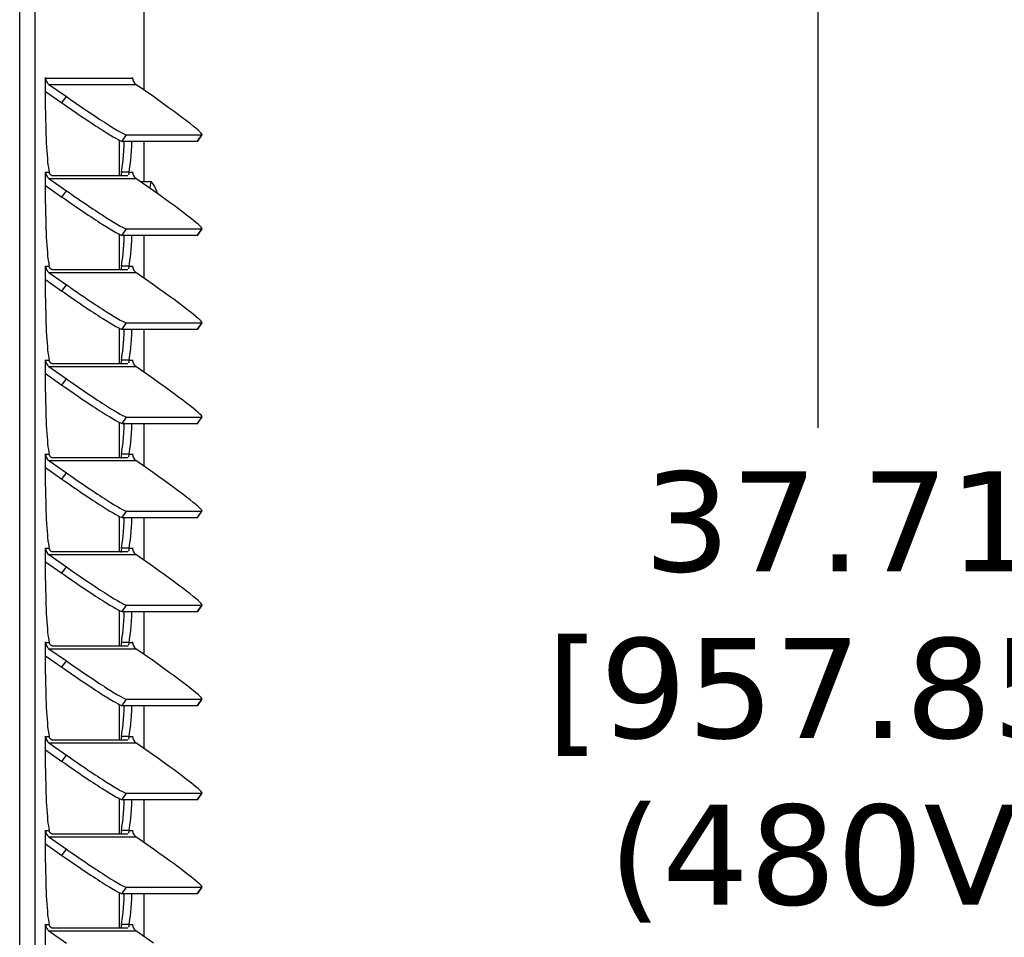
# Model space of a CAD drawing. Header units: inches. Extents: x -1 to 128, y 3 to 101.
# Tile 6 of 17: x 35.74 to 43.13, y 64.41 to 71.3. Entities that reach past the tile are written whole.
import ezdxf

# ---------------------------------------------------------------- set-up
doc = ezdxf.new("R2010")
doc.units = ezdxf.units.IN
doc.header["$LTSCALE"] = 12
doc.header["$MEASUREMENT"] = 0
doc.header["$PDSIZE"] = -1
doc.linetypes.add('SLD-Solid', pattern=[0])
doc.layers.add('DIMENSIONS', color=140, linetype='SLD-Solid', lineweight=25)
doc.styles.get("Standard").update_dxf_attribs({"font": 'verdana.ttf'})
doc.dimstyles.get("Standard").update_dxf_attribs({"dimtxt": 0.18, "dimasz": 0.18, "dimexe": 0.18, "dimexo": 0.0625, "dimgap": 0.09, "dimtad": 0, "dimtih": 1, "dimtoh": 1, "dimdec": 4, "dimzin": 0, "dimdsep": 46, "dimtxsty": 'Standard', "dimcen": 0.09, "dimadec": 0, "dimazin": 0, "dimtfac": 1, "dimtdec": 4, "dimtofl": 0, "dimtmove": 0, "dimatfit": 3, "dimfxl": 0, "dimtolj": 1, "dimtzin": 0, "dimarcsym": 0})

# ---------------------------------------------------------------- blocks, each defined once
blk = doc.blocks.new('*D138')
at = {"layer": 'Defpoints', "color": 0}
for p in [(36.5569, 85.6271), (41.7272, 85.6271), (36.6633, 47.9166)]:
    blk.add_point(p, dxfattribs=at)
at = {"layer": 'DIMENSIONS', "color": 0, "lineweight": -2}
for p, q in [((37.1569, 85.6271), (43.2272, 85.6271)), ((41.7272, 84.8771), (41.7272, 68.2326)), ((41.7272, 48.6666), (41.7272, 64.192)), ((37.2633, 47.9166), (43.2272, 47.9166))]:
    blk.add_line(p, q, dxfattribs=at)
at = {"layer": 'DIMENSIONS', "color": 0}
for points in [[(41.6022, 84.8771), (41.8522, 84.8771), (41.7272, 85.6271)], [(41.6022, 48.6666), (41.8522, 48.6666), (41.7272, 47.9166)]]:
    blk.add_solid(points, dxfattribs=at)
at = {"layer": 'DIMENSIONS', "color": 0, "insert": (41.7272, 66.2123), "char_height": 0.75, "attachment_point": 5}
blk.add_mtext('\\A1; 37.71\\P [957.85]\\P (480V)', dxfattribs=at)

msp = doc.modelspace()

# ---------------------------------------------------------------- linework, layer by layer
for p, q in [((35.73683, 47.94658), (35.73683, 83.18358)), ((35.85238, 47.94658), (35.85238, 83.18358)), ((36.6705, 70.76668), (36.6705, 76.71358)), ((35.93098, 70.85758), (35.93151, 70.85758)), ((35.93098, 70.61658), (35.93098, 70.85758)), ((35.93151, 70.85758), (36.58413, 70.85758)), ((35.95615, 70.81007), (36.08739, 70.71782)), ((35.95615, 70.81007), (36.60877, 70.81007)), ((36.58413, 70.85758), (36.58465, 70.85758)), ((36.58465, 70.85758), (36.58465, 70.84979)), ((36.74001, 70.71782), (36.60877, 70.81007)), ((35.93098, 70.75695), (36.05424, 70.67031)), ((36.05424, 70.67031), (36.08739, 70.71782)), ((36.50584, 70.38352), (36.53898, 70.43103)), ((36.53898, 70.43103), (37.10445, 70.43103)), ((37.07131, 70.38352), (37.10445, 70.43103)), ((37.07338, 70.38426), (37.10652, 70.43177)), ((36.48242, 70.39242), (36.48242, 70.12428)), ((36.50584, 70.38352), (37.07131, 70.38352)), ((36.6705, 70.07958), (36.6705, 70.38352)), ((35.93098, 70.1517), (35.93151, 70.1517)), ((35.93098, 69.9107), (35.93098, 70.1517)), ((35.93151, 70.1517), (35.95767, 70.1517)), ((36.55797, 70.1517), (36.50019, 70.1517)), ((36.55797, 70.1517), (36.58413, 70.1517)), ((36.58413, 70.1517), (36.58465, 70.1517)), ((36.58465, 70.1517), (36.58465, 70.14391)), ((35.95615, 70.10419), (36.08739, 70.01194)), ((35.95615, 70.10419), (36.60877, 70.10419)), ((36.54741, 70.12428), (35.98195, 70.12428)), ((36.74001, 70.01194), (36.60877, 70.10419)), ((36.72505, 70.07958), (36.64535, 70.07958)), ((35.93098, 70.05107), (36.05424, 69.96443)), ((36.05424, 69.96443), (36.08739, 70.01194)), ((36.48242, 69.68653), (36.48242, 69.4184)), ((36.50584, 69.67764), (36.53898, 69.72515)), ((36.53898, 69.72515), (37.10445, 69.72515)), ((37.07131, 69.67764), (37.10445, 69.72515)), ((37.07338, 69.67837), (37.10652, 69.72588)), ((36.50584, 69.67764), (37.07131, 69.67764)), ((36.6705, 69.35491), (36.6705, 69.67764)), ((35.93098, 69.44581), (35.93151, 69.44581)), ((35.93098, 69.20481), (35.93098, 69.44581)), ((35.93151, 69.44581), (35.95767, 69.44581)), ((35.95615, 69.3983), (36.08739, 69.30606)), ((35.95615, 69.3983), (36.60877, 69.3983)), ((36.54741, 69.4184), (35.98195, 69.4184)), ((36.55797, 69.44581), (36.50019, 69.44581)), ((36.55797, 69.44581), (36.58413, 69.44581)), ((36.58413, 69.44581), (36.58465, 69.44581)), ((36.58465, 69.44581), (36.58465, 69.43803)), ((36.74001, 69.30606), (36.60877, 69.3983)), ((35.93098, 69.34518), (36.05424, 69.25855)), ((36.05424, 69.25855), (36.08739, 69.30606)), ((37.07338, 68.97249), (37.10652, 69.02)), ((36.48242, 68.98065), (36.48242, 68.71252)), ((36.50584, 68.97176), (36.53898, 69.01927)), ((36.50584, 68.97176), (37.07131, 68.97176)), ((36.53898, 69.01927), (37.10445, 69.01927)), ((36.6705, 68.64903), (36.6705, 68.97176)), ((37.07131, 68.97176), (37.10445, 69.01927)), ((35.93098, 68.73993), (35.93151, 68.73993)), ((35.93098, 68.49893), (35.93098, 68.73993)), ((35.93151, 68.73993), (35.95767, 68.73993)), ((36.55797, 68.73993), (36.50019, 68.73993)), ((36.55797, 68.73993), (36.58413, 68.73993)), ((36.58413, 68.73993), (36.58465, 68.73993)), ((36.58465, 68.73993), (36.58465, 68.73215)), ((35.95615, 68.69242), (36.08739, 68.60017)), ((35.95615, 68.69242), (36.60877, 68.69242)), ((36.54741, 68.71252), (35.98195, 68.71252)), ((36.74001, 68.60017), (36.60877, 68.69242)), ((35.93098, 68.6393), (36.05424, 68.55266)), ((36.05424, 68.55266), (36.08739, 68.60017)), ((36.50584, 68.26588), (36.53898, 68.31339)), ((36.53898, 68.31339), (37.10445, 68.31339)), ((37.07131, 68.26588), (37.10445, 68.31339)), ((37.07338, 68.26661), (37.10652, 68.31412)), ((36.48242, 68.27477), (36.48242, 68.00664)), ((36.50584, 68.26588), (37.07131, 68.26588)), ((36.6705, 67.94315), (36.6705, 68.26588)), ((35.93098, 68.03405), (35.93151, 68.03405)), ((35.93098, 67.79305), (35.93098, 68.03405)), ((35.93151, 68.03405), (35.95767, 68.03405)), ((35.95615, 67.98654), (36.08739, 67.89429)), ((35.95615, 67.98654), (36.60877, 67.98654)), ((36.54741, 68.00664), (35.98195, 68.00664)), ((36.55797, 68.03405), (36.50019, 68.03405)), ((36.55797, 68.03405), (36.58413, 68.03405)), ((36.58413, 68.03405), (36.58465, 68.03405)), ((36.58465, 68.03405), (36.58465, 68.02626)), ((36.74001, 67.89429), (36.60877, 67.98654)), ((35.93098, 67.93342), (36.05424, 67.84678)), ((36.05424, 67.84678), (36.08739, 67.89429)), ((36.48242, 67.56889), (36.48242, 67.30075)), ((36.50584, 67.55999), (36.53898, 67.6075)), ((36.50584, 67.55999), (37.07131, 67.55999)), ((36.53898, 67.6075), (37.10445, 67.6075)), ((36.6705, 67.23727), (36.6705, 67.55999)), ((37.07131, 67.55999), (37.10445, 67.6075)), ((37.07338, 67.56073), (37.10652, 67.60824)), ((35.93098, 67.32817), (35.93151, 67.32817)), ((35.93098, 67.08717), (35.93098, 67.32817)), ((35.93151, 67.32817), (35.95767, 67.32817)), ((36.55797, 67.32817), (36.50019, 67.32817)), ((36.55797, 67.32817), (36.58413, 67.32817)), ((36.58413, 67.32817), (36.58465, 67.32817)), ((36.58465, 67.32817), (36.58465, 67.32038)), ((35.95615, 67.28066), (36.08739, 67.18841)), ((35.95615, 67.28066), (36.60877, 67.28066)), ((36.54741, 67.30075), (35.98195, 67.30075)), ((36.74001, 67.18841), (36.60877, 67.28066)), ((35.93098, 67.22754), (36.05424, 67.1409)), ((36.05424, 67.1409), (36.08739, 67.18841)), ((36.50584, 66.85411), (36.53898, 66.90162)), ((36.53898, 66.90162), (37.10445, 66.90162)), ((37.07131, 66.85411), (37.10445, 66.90162)), ((37.07338, 66.85484), (37.10652, 66.90236)), ((36.48242, 66.863), (36.48242, 66.59487)), ((36.50584, 66.85411), (37.07131, 66.85411)), ((36.6705, 66.53138), (36.6705, 66.85411)), ((35.93098, 66.62228), (35.93151, 66.62228)), ((35.93098, 66.38128), (35.93098, 66.62228)), ((35.93151, 66.62228), (35.95767, 66.62228)), ((36.54741, 66.59487), (35.98195, 66.59487)), ((36.55797, 66.62228), (36.50019, 66.62228)), ((36.55797, 66.62228), (36.58413, 66.62228)), ((36.58413, 66.62228), (36.58465, 66.62228)), ((36.58465, 66.62228), (36.58465, 66.6145)), ((35.93098, 66.52165), (36.05424, 66.43502)), ((35.95615, 66.57477), (36.08739, 66.48253)), ((35.95615, 66.57477), (36.60877, 66.57477)), ((36.74001, 66.48253), (36.60877, 66.57477)), ((36.05424, 66.43502), (36.08739, 66.48253)), ((36.48242, 66.15712), (36.48242, 65.88899)), ((36.50584, 66.14823), (36.53898, 66.19574)), ((36.50584, 66.14823), (37.07131, 66.14823)), ((36.53898, 66.19574), (37.10445, 66.19574)), ((36.6705, 65.8255), (36.6705, 66.14823)), ((37.07131, 66.14823), (37.10445, 66.19574)), ((37.07338, 66.14896), (37.10652, 66.19647)), ((35.93098, 65.9164), (35.93151, 65.9164)), ((35.93098, 65.6754), (35.93098, 65.9164)), ((35.93151, 65.9164), (35.95767, 65.9164)), ((36.55797, 65.9164), (36.50019, 65.9164)), ((36.55797, 65.9164), (36.58413, 65.9164)), ((36.58413, 65.9164), (36.58465, 65.9164)), ((36.58465, 65.9164), (36.58465, 65.90862)), ((35.95615, 65.86889), (36.08739, 65.77665)), ((35.95615, 65.86889), (36.60877, 65.86889)), ((36.54741, 65.88899), (35.98195, 65.88899)), ((36.74001, 65.77665), (36.60877, 65.86889)), ((35.93098, 65.81577), (36.05424, 65.72913)), ((36.05424, 65.72913), (36.08739, 65.77665)), ((36.50584, 65.44235), (36.53898, 65.48986)), ((36.53898, 65.48986), (37.10445, 65.48986)), ((37.07131, 65.44235), (37.10445, 65.48986)), ((37.07338, 65.44308), (37.10652, 65.49059)), ((36.48242, 65.45124), (36.48242, 65.18311)), ((36.50584, 65.44235), (37.07131, 65.44235)), ((36.6705, 65.11962), (36.6705, 65.44235)), ((35.93098, 65.21052), (35.93151, 65.21052)), ((35.93098, 64.96952), (35.93098, 65.21052)), ((35.93151, 65.21052), (35.95767, 65.21052)), ((36.54741, 65.18311), (35.98195, 65.18311)), ((36.55797, 65.21052), (36.50019, 65.21052)), ((36.55797, 65.21052), (36.58413, 65.21052)), ((36.58413, 65.21052), (36.58465, 65.21052)), ((36.58465, 65.21052), (36.58465, 65.20273)), ((35.93098, 65.10989), (36.05424, 65.02325)), ((35.95615, 65.16301), (36.08739, 65.07076)), ((35.95615, 65.16301), (36.60877, 65.16301)), ((36.74001, 65.07076), (36.60877, 65.16301)), ((36.05424, 65.02325), (36.08739, 65.07076)), ((36.48242, 64.74536), (36.48242, 64.47722)), ((36.50584, 64.73646), (36.53898, 64.78397)), ((36.50584, 64.73646), (37.07131, 64.73646)), ((36.53898, 64.78397), (37.10445, 64.78397)), ((36.6705, 64.41374), (36.6705, 64.73646)), ((37.07131, 64.73646), (37.10445, 64.78397)), ((37.07338, 64.7372), (37.10652, 64.78471)), ((35.93098, 64.50464), (35.93151, 64.50464)), ((35.93098, 64.26364), (35.93098, 64.50464)), ((35.93151, 64.50464), (35.95767, 64.50464)), ((35.95615, 64.45713), (36.08739, 64.36488)), ((35.95615, 64.45713), (36.60877, 64.45713)), ((36.54741, 64.47722), (35.98195, 64.47722)), ((36.55797, 64.50464), (36.50019, 64.50464)), ((36.55797, 64.50464), (36.58413, 64.50464)), ((36.58413, 64.50464), (36.58465, 64.50464)), ((36.58465, 64.50464), (36.58465, 64.49685)), ((36.74001, 64.36488), (36.60877, 64.45713))]:
    msp.add_line(p, q)
msp.add_arc((36.48688, 69.89658), 0.30107, 17.709032, 37.145675)
for centre, major_axis, ratio, start_param, end_param in [((35.93125, 70.85758), (0, -0.003), 0.0871557, 1.5707963, 4.712389), ((35.98929, 70.85758), (0, 0.058), 0.9961947, 1.5707963, 2.5307274), ((36.58439, 70.85758), (0, -0.003), 0.0871557, 1.5707963, 4.712389), ((36.64191, 70.85758), (0, -0.058), 0.9961947, 4.712389, 5.6723201), ((36.09782, 70.67031), (-0.41009, 0.28605), 0.0499905, 1.4992521, 3.0700485), ((36.13096, 70.71782), (-0.41009, 0.28605), 0.0499905, 1.4992521, 3.0700485), ((36.69643, 70.71782), (-0.41009, 0.28605), 0.0499905, 3.0700485, 4.6408448), ((35.97509, 70.61658), (0, -0.506), 0.0871557, 4.712389, 5.8772661), ((36.48277, 70.61658), (0, 0.506), 0.0871557, 3.5475119, 4.2405909), ((36.54055, 70.61658), (0, 0.506), 0.0871557, 3.5475119, 4.2337345), ((36.66329, 70.67031), (-0.41009, 0.28605), 0.0499905, 3.0700485, 3.1415927), ((35.93125, 70.1517), (0, -0.003), 0.0871557, 1.5707963, 4.712389), ((35.98929, 70.1517), (0, 0.058), 0.9961947, 1.5707963, 2.5307274), ((36.58439, 70.1517), (0, -0.003), 0.0871557, 1.5707963, 4.712389), ((36.64191, 70.1517), (0, -0.058), 0.9961947, 4.712389, 5.6723201), ((36.64535, 69.89658), (0, 0.183), 0.0871557, 0, 0.0646433), ((36.72505, 69.89658), (0, 0.183), 0.0871557, 0, 0.7528581), ((36.72505, 69.89658), (0, 0.183), 0.0871557, 6.1686391, 6.2831853), ((36.13096, 70.01194), (-0.41009, 0.28605), 0.0499905, 1.4992521, 3.0700485), ((36.69643, 70.01194), (-0.41009, 0.28605), 0.0499905, 3.0700485, 4.6408448), ((35.97509, 69.9107), (0, -0.506), 0.0871557, 4.712389, 5.8772661), ((36.09782, 69.96443), (-0.41009, 0.28605), 0.0499905, 1.4992521, 3.0700485), ((36.48277, 69.9107), (0, -0.506), 0.0871557, 0.4059192, 1.0989982), ((36.54055, 69.9107), (0, -0.506), 0.0871557, 0.4059192, 1.0921418), ((36.66329, 69.96443), (-0.41009, 0.28605), 0.0499905, 3.0700485, 3.1415927), ((35.93125, 69.44581), (0, -0.003), 0.0871557, 1.5707963, 4.712389), ((35.98929, 69.44581), (0, 0.058), 0.9961947, 1.5707963, 2.5307274), ((36.58439, 69.44581), (0, -0.003), 0.0871557, 1.5707963, 4.712389), ((36.64191, 69.44581), (0, -0.058), 0.9961947, 4.712389, 5.6723201), ((36.09782, 69.25855), (-0.41009, 0.28605), 0.0499905, 1.4992521, 3.0700485), ((36.13096, 69.30606), (-0.41009, 0.28605), 0.0499905, 1.4992521, 3.0700485), ((36.69643, 69.30606), (-0.41009, 0.28605), 0.0499905, 3.0700485, 4.6408448), ((35.97509, 69.20481), (0, -0.506), 0.0871557, 4.712389, 5.8772661), ((36.48277, 69.20481), (0, -0.506), 0.0871557, 0.4059192, 1.0989982), ((36.54055, 69.20481), (0, 0.506), 0.0871557, 3.5475119, 4.2337345), ((36.66329, 69.25855), (-0.41009, 0.28605), 0.0499905, 3.0700485, 3.1415927), ((35.93125, 68.73993), (0, -0.003), 0.0871557, 1.5707963, 4.712389), ((35.98929, 68.73993), (0, 0.058), 0.9961947, 1.5707963, 2.5307274), ((36.58439, 68.73993), (0, -0.003), 0.0871557, 1.5707963, 4.712389), ((36.64191, 68.73993), (0, -0.058), 0.9961947, 4.712389, 5.6723201), ((36.13096, 68.60017), (-0.41009, 0.28605), 0.0499905, 1.4992521, 3.0700485), ((36.69643, 68.60017), (-0.41009, 0.28605), 0.0499905, 3.0700485, 4.6408448), ((36.09782, 68.55266), (-0.41009, 0.28605), 0.0499905, 1.4992521, 3.0700485), ((35.97509, 68.49893), (0, -0.506), 0.0871557, 4.712389, 5.8772661), ((36.48277, 68.49893), (0, -0.506), 0.0871557, 0.4059192, 1.0989982), ((36.54055, 68.49893), (0, -0.506), 0.0871557, 0.4059192, 1.0921418), ((36.66329, 68.55266), (-0.41009, 0.28605), 0.0499905, 3.0700485, 3.1415927), ((35.93125, 68.03405), (0, -0.003), 0.0871557, 1.5707963, 4.712389), ((35.98929, 68.03405), (0, -0.058), 0.9961947, 4.712389, 5.6723201), ((36.58439, 68.03405), (0, -0.003), 0.0871557, 1.5707963, 4.712389), ((36.64191, 68.03405), (0, -0.058), 0.9961947, 4.712389, 5.6723201), ((36.09782, 67.84678), (-0.41009, 0.28605), 0.0499905, 1.4992521, 3.0700485), ((36.13096, 67.89429), (-0.41009, 0.28605), 0.0499905, 1.4992521, 3.0700485), ((36.69643, 67.89429), (-0.41009, 0.28605), 0.0499905, 3.0700485, 4.6408448), ((35.97509, 67.79305), (0, -0.506), 0.0871557, 4.712389, 5.8772661), ((36.48277, 67.79305), (0, 0.506), 0.0871557, 3.5475119, 4.2405909), ((36.54055, 67.79305), (0, -0.506), 0.0871557, 0.4059192, 1.0921418), ((36.66329, 67.84678), (-0.41009, 0.28605), 0.0499905, 3.0700485, 3.1415927), ((35.93125, 67.32817), (0, -0.003), 0.0871557, 1.5707963, 4.712389), ((35.98929, 67.32817), (0, -0.058), 0.9961947, 4.712389, 5.6723201), ((36.58439, 67.32817), (0, -0.003), 0.0871557, 1.5707963, 4.712389), ((36.64191, 67.32817), (0, -0.058), 0.9961947, 4.712389, 5.6723201), ((36.13096, 67.18841), (-0.41009, 0.28605), 0.0499905, 1.4992521, 3.0700485), ((36.69643, 67.18841), (-0.41009, 0.28605), 0.0499905, 3.0700485, 4.6408448), ((36.09782, 67.1409), (-0.41009, 0.28605), 0.0499905, 1.4992521, 3.0700485), ((35.97509, 67.08717), (0, -0.506), 0.0871557, 4.712389, 5.8772661), ((36.48277, 67.08717), (0, -0.506), 0.0871557, 0.4059192, 1.0989982), ((36.54055, 67.08717), (0, -0.506), 0.0871557, 0.4059192, 1.0921418), ((36.66329, 67.1409), (-0.41009, 0.28605), 0.0499905, 3.0700485, 3.1415927), ((35.93125, 66.62228), (0, -0.003), 0.0871557, 1.5707963, 4.712389), ((35.98929, 66.62228), (0, 0.058), 0.9961947, 1.5707963, 2.5307274), ((36.58439, 66.62228), (0, -0.003), 0.0871557, 1.5707963, 4.712389), ((36.64191, 66.62228), (0, -0.058), 0.9961947, 4.712389, 5.6723201), ((36.09782, 66.43502), (-0.41009, 0.28605), 0.0499905, 1.4992521, 3.0700485), ((36.13096, 66.48253), (-0.41009, 0.28605), 0.0499905, 1.4992521, 3.0700485), ((36.69643, 66.48253), (-0.41009, 0.28605), 0.0499905, 3.0700485, 4.6408448), ((35.97509, 66.38128), (0, -0.506), 0.0871557, 4.712389, 5.8772661), ((36.48277, 66.38128), (0, -0.506), 0.0871557, 0.4059192, 1.0989982), ((36.54055, 66.38128), (0, -0.506), 0.0871557, 0.4059192, 1.0921418), ((36.66329, 66.43502), (-0.41009, 0.28605), 0.0499905, 3.0700485, 3.1415927), ((35.93125, 65.9164), (0, -0.003), 0.0871557, 1.5707963, 4.712389), ((35.98929, 65.9164), (0, 0.058), 0.9961947, 1.5707963, 2.5307274), ((36.58439, 65.9164), (0, -0.003), 0.0871557, 1.5707963, 4.712389), ((36.64191, 65.9164), (0, -0.058), 0.9961947, 4.712389, 5.6723201), ((36.13096, 65.77665), (-0.41009, 0.28605), 0.0499905, 1.4992521, 3.0700485), ((36.69643, 65.77665), (-0.41009, 0.28605), 0.0499905, 3.0700485, 4.6408448), ((36.09782, 65.72913), (-0.41009, 0.28605), 0.0499905, 1.4992521, 3.0700485), ((35.97509, 65.6754), (0, -0.506), 0.0871557, 4.712389, 5.8772661), ((36.48277, 65.6754), (0, -0.506), 0.0871557, 0.4059192, 1.0989982), ((36.54055, 65.6754), (0, -0.506), 0.0871557, 0.4059192, 1.0921418), ((36.66329, 65.72913), (-0.41009, 0.28605), 0.0499905, 3.0700485, 3.1415927), ((35.93125, 65.21052), (0, -0.003), 0.0871557, 1.5707963, 4.712389), ((35.98929, 65.21052), (0, 0.058), 0.9961947, 1.5707963, 2.5307274), ((36.58439, 65.21052), (0, -0.003), 0.0871557, 1.5707963, 4.712389), ((36.64191, 65.21052), (0, -0.058), 0.9961947, 4.712389, 5.6723201), ((36.13096, 65.07076), (-0.41009, 0.28605), 0.0499905, 1.4992521, 3.0700485), ((36.69643, 65.07076), (-0.41009, 0.28605), 0.0499905, 3.0700485, 4.6408448), ((35.97509, 64.96952), (0, -0.506), 0.0871557, 4.712389, 5.8772661), ((36.09782, 65.02325), (-0.41009, 0.28605), 0.0499905, 1.4992521, 3.0700485), ((36.48277, 64.96952), (0, -0.506), 0.0871557, 0.4059192, 1.0989982), ((36.54055, 64.96952), (0, 0.506), 0.0871557, 3.5475119, 4.2337345), ((36.66329, 65.02325), (-0.41009, 0.28605), 0.0499905, 3.0700485, 3.1415927), ((35.93125, 64.50464), (0, -0.003), 0.0871557, 1.5707963, 4.712389), ((35.98929, 64.50464), (0, 0.058), 0.9961947, 1.5707963, 2.5307274), ((36.58439, 64.50464), (0, -0.003), 0.0871557, 1.5707963, 4.712389), ((36.64191, 64.50464), (0, -0.058), 0.9961947, 4.712389, 5.6723201)]:
    msp.add_ellipse(centre, major_axis=major_axis, ratio=ratio, start_param=start_param, end_param=end_param)
for points, knots in [([(35.98195, 70.12428), (35.98143, 70.12432), (35.9804, 70.12438), (35.97862, 70.12494), (35.97668, 70.12582), (35.97459, 70.12709), (35.97237, 70.12873), (35.96969, 70.1311), (35.96656, 70.13447), (35.96315, 70.13923), (35.96, 70.14487), (35.95844, 70.14943), (35.95767, 70.1517)], [0, 0, 0, 0, 0.0845045, 0.1689589, 0.2533135, 0.3375184, 0.4215246, 0.5052834, 0.6303487, 0.7545911, 0.877857, 1, 1, 1, 1]), ([(36.50019, 70.1517), (36.49882, 70.14231), (36.49854, 70.13406), (36.49865, 70.12497), (36.4987, 70.12296), (36.49878, 70.12107)], [0, 0, 0, 0, 0.25, 0.25, 0.32634917, 0.32634917, 0.32634917, 0.32634917]), ([(36.55797, 70.1517), (36.5576, 70.15038), (36.55686, 70.14774), (36.55605, 70.14416), (36.55536, 70.14087), (36.5548, 70.13788), (36.55429, 70.13521), (36.55381, 70.13284), (36.55348, 70.13147), (36.55331, 70.13083)], [0, 0, 0, 0, 0.06965429, 0.13969468, 0.21009465, 0.28082716, 0.35186426, 0.42317718, 0.49473679, 0.49473679, 0.49473679, 0.49473679]), ([(36.54962, 70.12476), (36.54956, 70.12473), (36.54889, 70.12444), (36.54812, 70.12436), (36.54741, 70.12428)], [0.86073423, 0.86073423, 0.86073423, 0.86073423, 0.87326389, 1, 1, 1, 1]), ([(35.98195, 69.4184), (35.98143, 69.41843), (35.9804, 69.4185), (35.97862, 69.41905), (35.97668, 69.41994), (35.97459, 69.42121), (35.97237, 69.42285), (35.96969, 69.42522), (35.96656, 69.42859), (35.96315, 69.43335), (35.96, 69.43898), (35.95844, 69.44354), (35.95767, 69.44581)], [0, 0, 0, 0, 0.0845045, 0.1689589, 0.2533135, 0.3375184, 0.4215246, 0.5052834, 0.6303487, 0.7545911, 0.877857, 1, 1, 1, 1]), ([(36.50019, 69.44581), (36.49882, 69.43642), (36.49854, 69.42818), (36.49865, 69.41908), (36.4987, 69.41708), (36.49878, 69.41519)], [0, 0, 0, 0, 0.25, 0.25, 0.32634917, 0.32634917, 0.32634917, 0.32634917]), ([(36.54962, 69.41888), (36.54956, 69.41885), (36.54889, 69.41856), (36.54812, 69.41848), (36.54741, 69.4184)], [0.86073423, 0.86073423, 0.86073423, 0.86073423, 0.87326389, 1, 1, 1, 1]), ([(36.55797, 69.44581), (36.5576, 69.4445), (36.55686, 69.44186), (36.55605, 69.43828), (36.55536, 69.43498), (36.5548, 69.432), (36.55429, 69.42933), (36.55381, 69.42696), (36.55348, 69.42559), (36.55331, 69.42495)], [0, 0, 0, 0, 0.06965429, 0.13969468, 0.21009465, 0.28082716, 0.35186426, 0.42317718, 0.49473679, 0.49473679, 0.49473679, 0.49473679]), ([(35.98195, 68.71252), (35.98143, 68.71255), (35.9804, 68.71262), (35.97862, 68.71317), (35.97668, 68.71406), (35.97459, 68.71532), (35.97237, 68.71696), (35.96969, 68.71933), (35.96656, 68.72271), (35.96315, 68.72746), (35.96, 68.7331), (35.95844, 68.73766), (35.95767, 68.73993)], [0, 0, 0, 0, 0.0845045, 0.1689589, 0.2533135, 0.3375184, 0.4215246, 0.5052834, 0.6303487, 0.7545911, 0.877857, 1, 1, 1, 1]), ([(36.50019, 68.73993), (36.49882, 68.73054), (36.49854, 68.72229), (36.49865, 68.7132), (36.4987, 68.71119), (36.49878, 68.7093)], [0, 0, 0, 0, 0.25, 0.25, 0.32634917, 0.32634917, 0.32634917, 0.32634917]), ([(36.55797, 68.73993), (36.5576, 68.73862), (36.55686, 68.73598), (36.55605, 68.7324), (36.55536, 68.7291), (36.5548, 68.72612), (36.55429, 68.72345), (36.55381, 68.72108), (36.55348, 68.71971), (36.55331, 68.71907)], [0, 0, 0, 0, 0.06965429, 0.13969468, 0.21009465, 0.28082716, 0.35186426, 0.42317718, 0.49473679, 0.49473679, 0.49473679, 0.49473679]), ([(36.54962, 68.71299), (36.54956, 68.71297), (36.54889, 68.71268), (36.54812, 68.71259), (36.54741, 68.71252)], [0.86073423, 0.86073423, 0.86073423, 0.86073423, 0.87326389, 1, 1, 1, 1]), ([(35.98195, 68.00664), (35.98143, 68.00667), (35.9804, 68.00674), (35.97862, 68.00729), (35.97668, 68.00818), (35.97459, 68.00944), (35.97237, 68.01108), (35.96969, 68.01345), (35.96656, 68.01683), (35.96315, 68.02158), (35.96, 68.02722), (35.95844, 68.03178), (35.95767, 68.03405)], [0, 0, 0, 0, 0.0845045, 0.1689589, 0.2533135, 0.3375184, 0.4215246, 0.5052834, 0.6303487, 0.7545911, 0.877857, 1, 1, 1, 1]), ([(36.50019, 68.03405), (36.49882, 68.02466), (36.49854, 68.01641), (36.49865, 68.00732), (36.4987, 68.00531), (36.49878, 68.00342)], [0, 0, 0, 0, 0.25, 0.25, 0.32634917, 0.32634917, 0.32634917, 0.32634917]), ([(36.54962, 68.00711), (36.54956, 68.00708), (36.54889, 68.0068), (36.54812, 68.00671), (36.54741, 68.00664)], [0.86073423, 0.86073423, 0.86073423, 0.86073423, 0.87326389, 1, 1, 1, 1]), ([(36.55797, 68.03405), (36.5576, 68.03273), (36.55686, 68.03009), (36.55605, 68.02652), (36.55536, 68.02322), (36.5548, 68.02024), (36.55429, 68.01756), (36.55381, 68.0152), (36.55348, 68.01382), (36.55331, 68.01319)], [0, 0, 0, 0, 0.06965429, 0.13969468, 0.21009465, 0.28082716, 0.35186426, 0.42317718, 0.49473679, 0.49473679, 0.49473679, 0.49473679]), ([(35.98195, 67.30075), (35.98143, 67.30079), (35.9804, 67.30085), (35.97862, 67.30141), (35.97668, 67.3023), (35.97459, 67.30356), (35.97237, 67.3052), (35.96969, 67.30757), (35.96656, 67.31094), (35.96315, 67.3157), (35.96, 67.32134), (35.95844, 67.3259), (35.95767, 67.32817)], [0, 0, 0, 0, 0.0845045, 0.1689589, 0.2533135, 0.3375184, 0.4215246, 0.5052834, 0.6303487, 0.7545911, 0.877857, 1, 1, 1, 1]), ([(36.50019, 67.32817), (36.49882, 67.31878), (36.49854, 67.31053), (36.49865, 67.30144), (36.4987, 67.29943), (36.49878, 67.29754)], [0, 0, 0, 0, 0.25, 0.25, 0.32634917, 0.32634917, 0.32634917, 0.32634917]), ([(36.55797, 67.32817), (36.5576, 67.32685), (36.55686, 67.32421), (36.55605, 67.32063), (36.55536, 67.31734), (36.5548, 67.31435), (36.55429, 67.31168), (36.55381, 67.30932), (36.55348, 67.30794), (36.55331, 67.3073)], [0, 0, 0, 0, 0.06965429, 0.13969468, 0.21009465, 0.28082716, 0.35186426, 0.42317718, 0.49473679, 0.49473679, 0.49473679, 0.49473679]), ([(36.54962, 67.30123), (36.54956, 67.3012), (36.54889, 67.30091), (36.54812, 67.30083), (36.54741, 67.30075)], [0.86073423, 0.86073423, 0.86073423, 0.86073423, 0.87326389, 1, 1, 1, 1]), ([(35.98195, 66.59487), (35.98143, 66.5949), (35.9804, 66.59497), (35.97862, 66.59553), (35.97668, 66.59641), (35.97459, 66.59768), (35.97237, 66.59932), (35.96969, 66.60169), (35.96656, 66.60506), (35.96315, 66.60982), (35.96, 66.61545), (35.95844, 66.62001), (35.95767, 66.62228)], [0, 0, 0, 0, 0.0845045, 0.1689589, 0.2533135, 0.3375184, 0.4215246, 0.5052834, 0.6303487, 0.7545911, 0.877857, 1, 1, 1, 1]), ([(36.50019, 66.62228), (36.49882, 66.6129), (36.49854, 66.60465), (36.49865, 66.59556), (36.4987, 66.59355), (36.49878, 66.59166)], [0, 0, 0, 0, 0.25, 0.25, 0.32634917, 0.32634917, 0.32634917, 0.32634917]), ([(36.54962, 66.59535), (36.54956, 66.59532), (36.54889, 66.59503), (36.54812, 66.59495), (36.54741, 66.59487)], [0.86073423, 0.86073423, 0.86073423, 0.86073423, 0.87326389, 1, 1, 1, 1]), ([(36.55797, 66.62228), (36.5576, 66.62097), (36.55686, 66.61833), (36.55605, 66.61475), (36.55536, 66.61145), (36.5548, 66.60847), (36.55429, 66.6058), (36.55381, 66.60343), (36.55348, 66.60206), (36.55331, 66.60142)], [0, 0, 0, 0, 0.06965429, 0.13969468, 0.21009465, 0.28082716, 0.35186426, 0.42317718, 0.49473679, 0.49473679, 0.49473679, 0.49473679]), ([(35.98195, 65.88899), (35.98143, 65.88902), (35.9804, 65.88909), (35.97862, 65.88964), (35.97668, 65.89053), (35.97459, 65.89179), (35.97237, 65.89344), (35.96969, 65.89581), (35.96656, 65.89918), (35.96315, 65.90393), (35.96, 65.90957), (35.95844, 65.91413), (35.95767, 65.9164)], [0, 0, 0, 0, 0.0845045, 0.1689589, 0.2533135, 0.3375184, 0.4215246, 0.5052834, 0.6303487, 0.7545911, 0.877857, 1, 1, 1, 1]), ([(36.50019, 65.9164), (36.49882, 65.90701), (36.49854, 65.89876), (36.49865, 65.88967), (36.4987, 65.88767), (36.49878, 65.88577)], [0, 0, 0, 0, 0.25, 0.25, 0.32634917, 0.32634917, 0.32634917, 0.32634917]), ([(36.55797, 65.9164), (36.5576, 65.91509), (36.55686, 65.91245), (36.55605, 65.90887), (36.55536, 65.90557), (36.5548, 65.90259), (36.55429, 65.89992), (36.55381, 65.89755), (36.55348, 65.89618), (36.55331, 65.89554)], [0, 0, 0, 0, 0.06965429, 0.13969468, 0.21009465, 0.28082716, 0.35186426, 0.42317718, 0.49473679, 0.49473679, 0.49473679, 0.49473679]), ([(36.54962, 65.88947), (36.54956, 65.88944), (36.54889, 65.88915), (36.54812, 65.88906), (36.54741, 65.88899)], [0.86073423, 0.86073423, 0.86073423, 0.86073423, 0.87326389, 1, 1, 1, 1]), ([(35.98195, 65.18311), (35.98143, 65.18314), (35.9804, 65.18321), (35.97862, 65.18376), (35.97668, 65.18465), (35.97459, 65.18591), (35.97237, 65.18755), (35.96969, 65.18992), (35.96656, 65.1933), (35.96315, 65.19805), (35.96, 65.20369), (35.95844, 65.20825), (35.95767, 65.21052)], [0, 0, 0, 0, 0.0845045, 0.1689589, 0.2533135, 0.3375184, 0.4215246, 0.5052834, 0.6303487, 0.7545911, 0.877857, 1, 1, 1, 1]), ([(36.50019, 65.21052), (36.49882, 65.20113), (36.49854, 65.19288), (36.49865, 65.18379), (36.4987, 65.18178), (36.49878, 65.17989)], [0, 0, 0, 0, 0.25, 0.25, 0.32634917, 0.32634917, 0.32634917, 0.32634917]), ([(36.54962, 65.18358), (36.54956, 65.18356), (36.54889, 65.18327), (36.54812, 65.18318), (36.54741, 65.18311)], [0.86073423, 0.86073423, 0.86073423, 0.86073423, 0.87326389, 1, 1, 1, 1]), ([(36.55797, 65.21052), (36.5576, 65.2092), (36.55686, 65.20656), (36.55605, 65.20299), (36.55536, 65.19969), (36.5548, 65.19671), (36.55429, 65.19403), (36.55381, 65.19167), (36.55348, 65.19029), (36.55331, 65.18966)], [0, 0, 0, 0, 0.06965429, 0.13969468, 0.21009465, 0.28082716, 0.35186426, 0.42317718, 0.49473679, 0.49473679, 0.49473679, 0.49473679]), ([(35.98195, 64.47722), (35.98143, 64.47726), (35.9804, 64.47733), (35.97862, 64.47788), (35.97668, 64.47877), (35.97459, 64.48003), (35.97237, 64.48167), (35.96969, 64.48404), (35.96656, 64.48741), (35.96315, 64.49217), (35.96, 64.49781), (35.95844, 64.50237), (35.95767, 64.50464)], [0, 0, 0, 0, 0.0845045, 0.1689589, 0.2533135, 0.3375184, 0.4215246, 0.5052834, 0.6303487, 0.7545911, 0.877857, 1, 1, 1, 1]), ([(36.50019, 64.50464), (36.49882, 64.49525), (36.49854, 64.487), (36.49865, 64.47791), (36.4987, 64.4759), (36.49878, 64.47401)], [0, 0, 0, 0, 0.25, 0.25, 0.32634917, 0.32634917, 0.32634917, 0.32634917]), ([(36.54962, 64.4777), (36.54956, 64.47767), (36.54889, 64.47738), (36.54812, 64.4773), (36.54741, 64.47722)], [0.86073423, 0.86073423, 0.86073423, 0.86073423, 0.87326389, 1, 1, 1, 1]), ([(36.55797, 64.50464), (36.5576, 64.50332), (36.55686, 64.50068), (36.55605, 64.4971), (36.55536, 64.49381), (36.5548, 64.49083), (36.55429, 64.48815), (36.55381, 64.48579), (36.55348, 64.48441), (36.55331, 64.48377)], [0, 0, 0, 0, 0.06965429, 0.13969468, 0.21009465, 0.28082716, 0.35186426, 0.42317718, 0.49473679, 0.49473679, 0.49473679, 0.49473679])]:
    msp.add_open_spline(points, degree=3, knots=knots)

# ---------------------------------------------------------------- dimensions: what is measured, and where the dimension line sits
at = {"layer": 'DIMENSIONS'}
dim = msp.add_linear_dim(base=(41.72715, 85.62708), p1=(36.66331, 47.91656), p2=(36.5569, 85.62708), angle=90, text=' <>\\P (480V)', dimstyle='Standard', override={"dimtxt": 0.75, "dimasz": 0.75, "dimexe": 1.5, "dimexo": 0.6, "dimgap": 0.25, "dimdec": 2, "dimzin": 1, "dimpost": '\\X', "dimtdec": 2, "dimtzin": 1}, dxfattribs=at)
dim.commit()
dim.dimension.update_dxf_attribs({"geometry": '*D138', "text_midpoint": (41.72715, 66.21233), "dimtype": 160})

doc.saveas('drawing.dxf')
